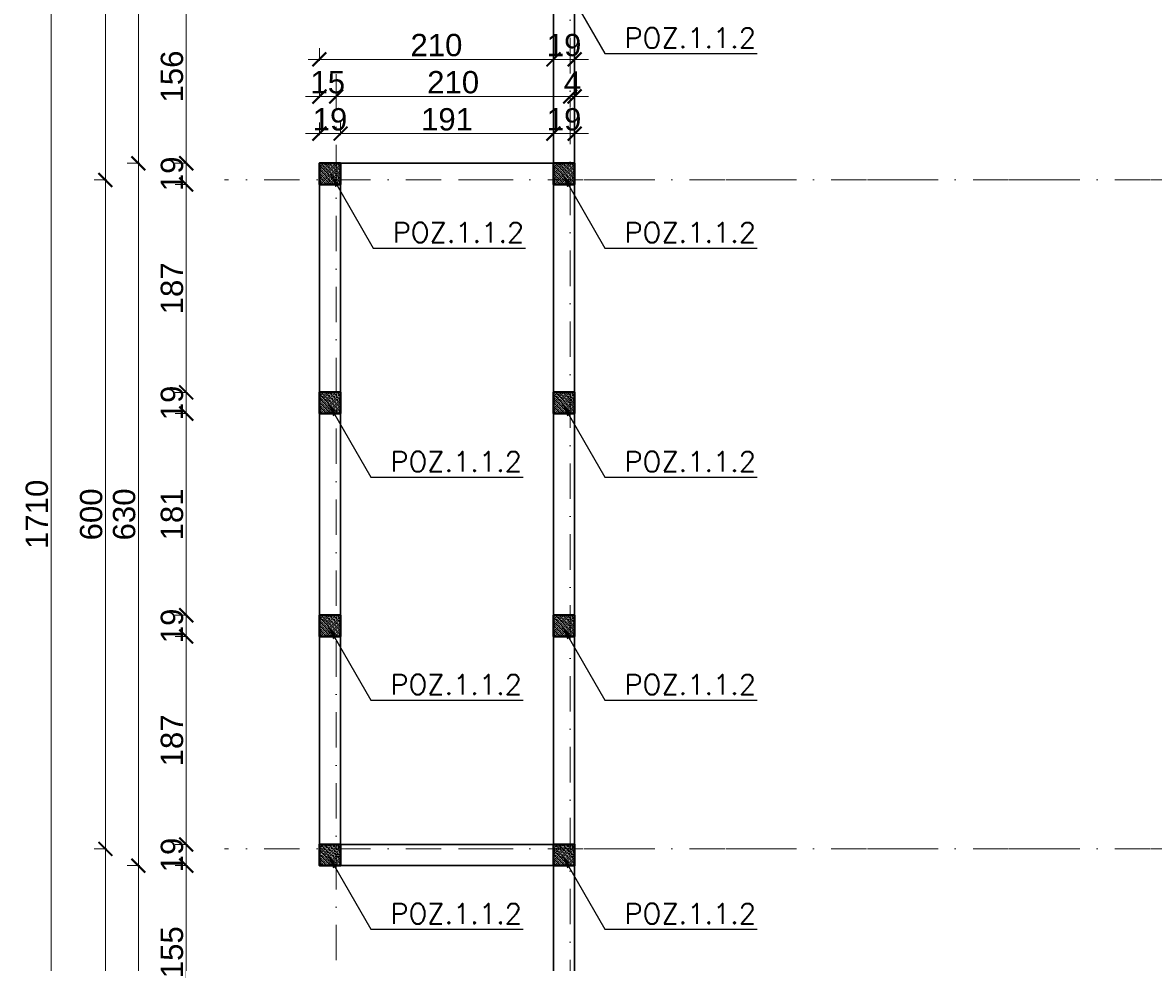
# Model space of a CAD drawing. Extents: x -19 to 9300416, y -12 to 10688993.
# Tile 102 of 106: x 4606896 to 4607911, y 5324592 to 5325435. Entities that reach past the tile are written whole.
import ezdxf

# ---------------------------------------------------------------- set-up
doc = ezdxf.new("R2010")
doc.units = 0
doc.header["$MEASUREMENT"] = 0
doc.linetypes.add('DASHDOT', pattern=[25.4, 12.7, -6.35, 0, -6.35])
for name, color, linetype, lineweight in [('K-OPISY', 252, 'Continuous', 15), ('K-SCIANY CIENKI', 163, 'Continuous', 30), ('K-SCIANY GRUBY', 195, 'Continuous', 40), ('K-WIDOK', 45, 'Continuous', 20), ('K-WYMIARY', 7, 'Continuous', 15), ('Osie', 175, 'DASHDOT', 9)]:
    doc.layers.add(name, color=color, linetype=linetype, lineweight=lineweight)
doc.styles.add('Arial Narrow 20', font='arial.ttf', dxfattribs={"height": 20})
doc.styles.add('Simplex', font='simplex.shx')
doc.dimstyles.new('1do100 ok', dxfattribs={"dimscale": 0.5, "dimtxt": 12, "dimasz": 25, "dimexe": 20, "dimexo": 0, "dimgap": 5, "dimtad": 1, "dimdec": 0, "dimzin": 9, "dimtxsty": 'Arial Narrow 20', "dimblk": 'ARCHTICK', "dimcen": 3, "dimdle": 20, "dimclrd": 256, "dimclre": 256, "dimclrt": 256, "dimadec": 0, "dimazin": 2, "dimtfac": 1, "dimtdec": 0, "dimtix": 1, "dimtmove": 2, "dimatfit": 3, "dimldrblk": 'NONE', "dimfxl": 0, "dimtvp": 1, "dimtolj": 1, "dimtzin": 0, "dimlwd": 5, "dimlwe": 5, "dimarcsym": 0})
doc.dimstyles.new('1do50', dxfattribs={"dimscale": 5, "dimtxt": 2.5, "dimasz": 2.5, "dimexe": 2.5, "dimexo": 0.5, "dimgap": 1, "dimtad": 1, "dimdec": 1, "dimrnd": 0.5, "dimzin": 12, "dimdsep": 46, "dimtxsty": 'Simplex', "dimblk": 'OBLIQUE', "dimcen": 0.5, "dimdle": 2.5, "dimclrd": 256, "dimclre": 256, "dimclrt": 256, "dimadec": 1, "dimazin": 3, "dimtfac": 1, "dimtdec": 1, "dimtix": 1, "dimtmove": 0, "dimatfit": 3, "dimfxl": 0, "dimtolj": 1, "dimtzin": 0, "dimarcsym": 0})

# ---------------------------------------------------------------- blocks, each defined once
blk = doc.blocks.new('_Oblique')
at = {"color": 0, "linetype": 'ByBlock', "lineweight": -2}
blk.add_line((-0.5, -0.5), (0.5, 0.5), dxfattribs=at)
blk = doc.blocks.new('G$C61CBF25F')
at = {"layer": 'Osie', "lineweight": 0, "ltscale": 2.5}
for p, q in [((305, 0), (305, 1880)), ((95, 540), (95, 1340)), ((1525, 1240), (-5, 1240)), ((1525, 640), (-5, 640))]:
    blk.add_line(p, q, dxfattribs=at)
blk = doc.blocks.new('_ArchTick')
at = {"color": 0, "linetype": 'ByBlock', "const_width": 0.15}
blk.add_lwpolyline([(-0.5, -0.5), (0.5, 0.5)], dxfattribs=at)
blk = doc.blocks.new('*D387')
at = {"layer": 'Defpoints', "color": 0}
for p in [(4607181.4, 5325335.7), (4607162.4, 5325309.1), (4607181.4, 5325309.1)]:
    blk.add_point(p, dxfattribs=at)
at = {"layer": 'K-WYMIARY', "lineweight": 5, "ltscale": 40}
for p, q in [((4607162.4, 5325334.4), (4607162.4, 5325345.7)), ((4607181.4, 5325334.4), (4607181.4, 5325345.7)), ((4607162.4, 5325335.7), (4607149.9, 5325335.7)), ((4607152.4, 5325335.7), (4607191.4, 5325335.7)), ((4607181.4, 5325335.7), (4607193.9, 5325335.7))]:
    blk.add_line(p, q, dxfattribs=at)
at = {"layer": 'K-WYMIARY', "linetype": 'ByBlock', "lineweight": 5, "xscale": 12.5, "yscale": 12.5, "zscale": 12.5}
blk.add_blockref('_ArchTick', (4607162.4, 5325335.7), dxfattribs=at)
at = {"layer": 'K-WYMIARY', "linetype": 'ByBlock', "lineweight": 5, "xscale": 12.5, "yscale": 12.5, "zscale": 12.5, "rotation": 180}
blk.add_blockref('_ArchTick', (4607181.4, 5325335.7), dxfattribs=at)
at = {"layer": 'K-WYMIARY', "lineweight": 0, "ltscale": 40, "insert": (4607171.9, 5325348.4), "char_height": 20, "attachment_point": 5, "style": 'Arial Narrow 20'}
blk.add_mtext('\\A1;19', dxfattribs=at)
blk = doc.blocks.new('_None')
blk = doc.blocks.new('*D388')
at = {"layer": 'Defpoints', "color": 0}
for p in [(4607372.4, 5325335.7), (4607372.4, 5325327.4), (4607181.4, 5325309.1)]:
    blk.add_point(p, dxfattribs=at)
at = {"layer": 'K-WYMIARY', "lineweight": 5, "ltscale": 40}
for p, q in [((4607181.4, 5325334.4), (4607181.4, 5325345.7)), ((4607372.4, 5325334.4), (4607372.4, 5325345.7)), ((4607171.4, 5325335.7), (4607382.4, 5325335.7))]:
    blk.add_line(p, q, dxfattribs=at)
at = {"layer": 'K-WYMIARY', "linetype": 'ByBlock', "lineweight": 5, "xscale": 12.5, "yscale": 12.5, "zscale": 12.5, "rotation": 180}
blk.add_blockref('_ArchTick', (4607181.4, 5325335.7), dxfattribs=at)
at = {"layer": 'K-WYMIARY', "linetype": 'ByBlock', "lineweight": 5, "xscale": 12.5, "yscale": 12.5, "zscale": 12.5}
blk.add_blockref('_ArchTick', (4607372.4, 5325335.7), dxfattribs=at)
at = {"layer": 'K-WYMIARY', "lineweight": 0, "ltscale": 40, "insert": (4607276.9, 5325348.4), "char_height": 20, "attachment_point": 5, "style": 'Arial Narrow 20'}
blk.add_mtext('\\A1;191', dxfattribs=at)
blk = doc.blocks.new('*D389')
at = {"layer": 'Defpoints', "color": 0}
for p in [(4607391.4, 5325335.7), (4607372.4, 5325327.4), (4607391.4, 5325327.4)]:
    blk.add_point(p, dxfattribs=at)
at = {"layer": 'K-WYMIARY', "lineweight": 5, "ltscale": 40}
for p, q in [((4607372.4, 5325334.4), (4607372.4, 5325345.7)), ((4607391.4, 5325334.4), (4607391.4, 5325345.7)), ((4607372.4, 5325335.7), (4607359.9, 5325335.7)), ((4607362.4, 5325335.7), (4607401.4, 5325335.7)), ((4607391.4, 5325335.7), (4607403.9, 5325335.7))]:
    blk.add_line(p, q, dxfattribs=at)
at = {"layer": 'K-WYMIARY', "linetype": 'ByBlock', "lineweight": 5, "xscale": 12.5, "yscale": 12.5, "zscale": 12.5}
blk.add_blockref('_ArchTick', (4607372.4, 5325335.7), dxfattribs=at)
at = {"layer": 'K-WYMIARY', "linetype": 'ByBlock', "lineweight": 5, "xscale": 12.5, "yscale": 12.5, "zscale": 12.5, "rotation": 180}
blk.add_blockref('_ArchTick', (4607391.4, 5325335.7), dxfattribs=at)
at = {"layer": 'K-WYMIARY', "lineweight": 0, "ltscale": 40, "insert": (4607381.9, 5325348.4), "char_height": 20, "attachment_point": 5, "style": 'Arial Narrow 20'}
blk.add_mtext('\\A1;19', dxfattribs=at)
blk = doc.blocks.new('*D390')
at = {"layer": 'Defpoints', "color": 0}
for p in [(4607177.4, 5325369), (4607162.4, 5325309.1), (4607177.4, 5325309.1)]:
    blk.add_point(p, dxfattribs=at)
at = {"layer": 'K-WYMIARY', "lineweight": 5, "ltscale": 40}
for p, q in [((4607162.4, 5325367.7), (4607162.4, 5325379)), ((4607177.4, 5325367.7), (4607177.4, 5325379)), ((4607162.4, 5325369), (4607149.9, 5325369)), ((4607152.4, 5325369), (4607187.4, 5325369)), ((4607177.4, 5325369), (4607189.9, 5325369))]:
    blk.add_line(p, q, dxfattribs=at)
at = {"layer": 'K-WYMIARY', "linetype": 'ByBlock', "lineweight": 5, "xscale": 12.5, "yscale": 12.5, "zscale": 12.5}
blk.add_blockref('_ArchTick', (4607162.4, 5325369), dxfattribs=at)
at = {"layer": 'K-WYMIARY', "linetype": 'ByBlock', "lineweight": 5, "xscale": 12.5, "yscale": 12.5, "zscale": 12.5, "rotation": 180}
blk.add_blockref('_ArchTick', (4607177.4, 5325369), dxfattribs=at)
at = {"layer": 'K-WYMIARY', "lineweight": 0, "ltscale": 40, "insert": (4607169.9, 5325381.7), "char_height": 20, "attachment_point": 5, "style": 'Arial Narrow 20'}
blk.add_mtext('\\A1;15', dxfattribs=at)
blk = doc.blocks.new('*D391')
at = {"layer": 'Defpoints', "color": 0}
for p in [(4607387.4, 5325394.8), (4607387.4, 5325369), (4607177.4, 5325309.1)]:
    blk.add_point(p, dxfattribs=at)
at = {"layer": 'K-WYMIARY', "lineweight": 5, "ltscale": 40}
for p, q in [((4607177.4, 5325367.7), (4607177.4, 5325379)), ((4607167.4, 5325369), (4607397.4, 5325369)), ((4607387.4, 5325370.2), (4607387.4, 5325359))]:
    blk.add_line(p, q, dxfattribs=at)
at = {"layer": 'K-WYMIARY', "linetype": 'ByBlock', "lineweight": 5, "xscale": 12.5, "yscale": 12.5, "zscale": 12.5, "rotation": 180}
blk.add_blockref('_ArchTick', (4607177.4, 5325369), dxfattribs=at)
at = {"layer": 'K-WYMIARY', "linetype": 'ByBlock', "lineweight": 5, "xscale": 12.5, "yscale": 12.5, "zscale": 12.5}
blk.add_blockref('_ArchTick', (4607387.4, 5325369), dxfattribs=at)
at = {"layer": 'K-WYMIARY', "lineweight": 0, "ltscale": 40, "insert": (4607282.4, 5325381.7), "char_height": 20, "attachment_point": 5, "style": 'Arial Narrow 20'}
blk.add_mtext('\\A1;210', dxfattribs=at)
blk = doc.blocks.new('*D392')
at = {"layer": 'Defpoints', "color": 0}
for p in [(4607387.4, 5325394.8), (4607391.4, 5325369), (4607391.4, 5325309.1)]:
    blk.add_point(p, dxfattribs=at)
at = {"layer": 'K-WYMIARY', "lineweight": 5, "ltscale": 40}
for p, q in [((4607391.4, 5325367.7), (4607391.4, 5325379)), ((4607387.4, 5325369), (4607374.9, 5325369)), ((4607377.4, 5325369), (4607401.4, 5325369)), ((4607387.4, 5325370.2), (4607387.4, 5325359)), ((4607391.4, 5325369), (4607403.9, 5325369))]:
    blk.add_line(p, q, dxfattribs=at)
at = {"layer": 'K-WYMIARY', "linetype": 'ByBlock', "lineweight": 5, "xscale": 12.5, "yscale": 12.5, "zscale": 12.5}
blk.add_blockref('_ArchTick', (4607387.4, 5325369), dxfattribs=at)
at = {"layer": 'K-WYMIARY', "linetype": 'ByBlock', "lineweight": 5, "xscale": 12.5, "yscale": 12.5, "zscale": 12.5, "rotation": 180}
blk.add_blockref('_ArchTick', (4607391.4, 5325369), dxfattribs=at)
at = {"layer": 'K-WYMIARY', "lineweight": 0, "ltscale": 40, "insert": (4607389.4, 5325381.5), "char_height": 20, "attachment_point": 5, "style": 'Arial Narrow 20'}
blk.add_mtext('\\A1;4', dxfattribs=at)
blk = doc.blocks.new('*D393')
at = {"layer": 'Defpoints', "color": 0}
for p in [(4607372.4, 5325402.3), (4607162.4, 5325309.1), (4607372.4, 5325309.1)]:
    blk.add_point(p, dxfattribs=at)
at = {"layer": 'K-WYMIARY', "lineweight": 5, "ltscale": 40}
for p, q in [((4607162.4, 5325401.1), (4607162.4, 5325412.3)), ((4607372.4, 5325401.1), (4607372.4, 5325412.3)), ((4607152.4, 5325402.3), (4607382.4, 5325402.3))]:
    blk.add_line(p, q, dxfattribs=at)
at = {"layer": 'K-WYMIARY', "linetype": 'ByBlock', "lineweight": 5, "xscale": 12.5, "yscale": 12.5, "zscale": 12.5, "rotation": 180}
blk.add_blockref('_ArchTick', (4607162.4, 5325402.3), dxfattribs=at)
at = {"layer": 'K-WYMIARY', "linetype": 'ByBlock', "lineweight": 5, "xscale": 12.5, "yscale": 12.5, "zscale": 12.5}
blk.add_blockref('_ArchTick', (4607372.4, 5325402.3), dxfattribs=at)
at = {"layer": 'K-WYMIARY', "lineweight": 0, "ltscale": 40, "insert": (4607267.4, 5325415), "char_height": 20, "attachment_point": 5, "style": 'Arial Narrow 20'}
blk.add_mtext('\\A1;210', dxfattribs=at)
blk = doc.blocks.new('*D394')
at = {"layer": 'Defpoints', "color": 0}
for p in [(4607391.4, 5325412.1), (4607391.4, 5325402.3), (4607372.4, 5325309.1)]:
    blk.add_point(p, dxfattribs=at)
at = {"layer": 'K-WYMIARY', "lineweight": 5, "ltscale": 40}
for p, q in [((4607372.4, 5325401.1), (4607372.4, 5325412.3)), ((4607372.4, 5325402.3), (4607359.9, 5325402.3)), ((4607362.4, 5325402.3), (4607401.4, 5325402.3)), ((4607391.4, 5325403.6), (4607391.4, 5325392.3)), ((4607391.4, 5325402.3), (4607403.9, 5325402.3))]:
    blk.add_line(p, q, dxfattribs=at)
at = {"layer": 'K-WYMIARY', "linetype": 'ByBlock', "lineweight": 5, "xscale": 12.5, "yscale": 12.5, "zscale": 12.5}
blk.add_blockref('_ArchTick', (4607372.4, 5325402.3), dxfattribs=at)
at = {"layer": 'K-WYMIARY', "linetype": 'ByBlock', "lineweight": 5, "xscale": 12.5, "yscale": 12.5, "zscale": 12.5, "rotation": 180}
blk.add_blockref('_ArchTick', (4607391.4, 5325402.3), dxfattribs=at)
at = {"layer": 'K-WYMIARY', "lineweight": 0, "ltscale": 40, "insert": (4607381.9, 5325415), "char_height": 20, "attachment_point": 5, "style": 'Arial Narrow 20'}
blk.add_mtext('\\A1;19', dxfattribs=at)
blk = doc.blocks.new('*D400')
at = {"layer": 'Defpoints', "color": 0}
for p in [(4607372.4, 5325464.6), (4607042.9, 5325309.1), (4607162.4, 5325309.1)]:
    blk.add_point(p, dxfattribs=at)
at = {"layer": 'K-WYMIARY', "lineweight": 5, "ltscale": 40}
for p, q in [((4607042.9, 5325474.6), (4607042.9, 5325299.1)), ((4607044.1, 5325464.6), (4607032.9, 5325464.6)), ((4607044.1, 5325309.1), (4607032.9, 5325309.1))]:
    blk.add_line(p, q, dxfattribs=at)
at = {"layer": 'K-WYMIARY', "linetype": 'ByBlock', "lineweight": 5, "xscale": 12.5, "yscale": 12.5, "zscale": 12.5}
for p, rotation in [((4607042.9, 5325464.6), 90), ((4607042.9, 5325309.1), 270)]:
    blk.add_blockref('_ArchTick', p, dxfattribs=dict(at, rotation=rotation))
at = {"layer": 'K-WYMIARY', "lineweight": 0, "ltscale": 40, "insert": (4607030.2, 5325386.9), "char_height": 20, "attachment_point": 5, "rotation": 90, "style": 'Arial Narrow 20'}
blk.add_mtext('\\A1;156', dxfattribs=at)
blk = doc.blocks.new('*D401')
at = {"layer": 'Defpoints', "color": 0}
for p in [(4607162.4, 5325309.1), (4607042.9, 5325290.1), (4607162.4, 5325290.1)]:
    blk.add_point(p, dxfattribs=at)
at = {"layer": 'K-WYMIARY', "lineweight": 5, "ltscale": 40}
for p, q in [((4607042.9, 5325309.1), (4607042.9, 5325321.6)), ((4607042.9, 5325319.1), (4607042.9, 5325280.1)), ((4607044.1, 5325309.1), (4607032.9, 5325309.1)), ((4607044.1, 5325290.1), (4607032.9, 5325290.1)), ((4607042.9, 5325290.1), (4607042.9, 5325277.6))]:
    blk.add_line(p, q, dxfattribs=at)
at = {"layer": 'K-WYMIARY', "linetype": 'ByBlock', "lineweight": 5, "xscale": 12.5, "yscale": 12.5, "zscale": 12.5}
for p, rotation in [((4607042.9, 5325309.1), 270), ((4607042.9, 5325290.1), 90)]:
    blk.add_blockref('_ArchTick', p, dxfattribs=dict(at, rotation=rotation))
at = {"layer": 'K-WYMIARY', "lineweight": 0, "ltscale": 40, "insert": (4607030.2, 5325299.6), "char_height": 20, "attachment_point": 5, "rotation": 90, "style": 'Arial Narrow 20'}
blk.add_mtext('\\A1;19', dxfattribs=at)
blk = doc.blocks.new('*D402')
at = {"layer": 'Defpoints', "color": 0}
for p in [(4607162.4, 5325290.1), (4607042.9, 5325103.6), (4607162.4, 5325103.6)]:
    blk.add_point(p, dxfattribs=at)
at = {"layer": 'K-WYMIARY', "lineweight": 5, "ltscale": 40}
for p, q in [((4607042.9, 5325300.1), (4607042.9, 5325093.6)), ((4607044.1, 5325290.1), (4607032.9, 5325290.1)), ((4607044.1, 5325103.6), (4607032.9, 5325103.6))]:
    blk.add_line(p, q, dxfattribs=at)
at = {"layer": 'K-WYMIARY', "linetype": 'ByBlock', "lineweight": 5, "xscale": 12.5, "yscale": 12.5, "zscale": 12.5}
for p, rotation in [((4607042.9, 5325290.1), 90), ((4607042.9, 5325103.6), 270)]:
    blk.add_blockref('_ArchTick', p, dxfattribs=dict(at, rotation=rotation))
at = {"layer": 'K-WYMIARY', "lineweight": 0, "ltscale": 40, "insert": (4607030.2, 5325196.9), "char_height": 20, "attachment_point": 5, "rotation": 90, "style": 'Arial Narrow 20'}
blk.add_mtext('\\A1;187', dxfattribs=at)
blk = doc.blocks.new('*D403')
at = {"layer": 'Defpoints', "color": 0}
for p in [(4607162.4, 5325103.6), (4607042.9, 5325084.6), (4607162.4, 5325084.6)]:
    blk.add_point(p, dxfattribs=at)
at = {"layer": 'K-WYMIARY', "lineweight": 5, "ltscale": 40}
for p, q in [((4607042.9, 5325103.6), (4607042.9, 5325116.1)), ((4607042.9, 5325113.6), (4607042.9, 5325074.6)), ((4607044.1, 5325103.6), (4607032.9, 5325103.6)), ((4607044.1, 5325084.6), (4607032.9, 5325084.6)), ((4607042.9, 5325084.6), (4607042.9, 5325072.1))]:
    blk.add_line(p, q, dxfattribs=at)
at = {"layer": 'K-WYMIARY', "linetype": 'ByBlock', "lineweight": 5, "xscale": 12.5, "yscale": 12.5, "zscale": 12.5}
for p, rotation in [((4607042.9, 5325103.6), 270), ((4607042.9, 5325084.6), 90)]:
    blk.add_blockref('_ArchTick', p, dxfattribs=dict(at, rotation=rotation))
at = {"layer": 'K-WYMIARY', "lineweight": 0, "ltscale": 40, "insert": (4607030.2, 5325094.1), "char_height": 20, "attachment_point": 5, "rotation": 90, "style": 'Arial Narrow 20'}
blk.add_mtext('\\A1;19', dxfattribs=at)
blk = doc.blocks.new('*D404')
at = {"layer": 'Defpoints', "color": 0}
for p in [(4607162.4, 5325084.6), (4607042.9, 5324903.6), (4607162.4, 5324903.6)]:
    blk.add_point(p, dxfattribs=at)
at = {"layer": 'K-WYMIARY', "lineweight": 5, "ltscale": 40}
for p, q in [((4607042.9, 5325094.6), (4607042.9, 5324893.6)), ((4607044.1, 5325084.6), (4607032.9, 5325084.6)), ((4607044.1, 5324903.6), (4607032.9, 5324903.6))]:
    blk.add_line(p, q, dxfattribs=at)
at = {"layer": 'K-WYMIARY', "linetype": 'ByBlock', "lineweight": 5, "xscale": 12.5, "yscale": 12.5, "zscale": 12.5}
for p, rotation in [((4607042.9, 5325084.6), 90), ((4607042.9, 5324903.6), 270)]:
    blk.add_blockref('_ArchTick', p, dxfattribs=dict(at, rotation=rotation))
at = {"layer": 'K-WYMIARY', "lineweight": 0, "ltscale": 40, "insert": (4607030.2, 5324994.1), "char_height": 20, "attachment_point": 5, "rotation": 90, "style": 'Arial Narrow 20'}
blk.add_mtext('\\A1;181', dxfattribs=at)
blk = doc.blocks.new('*D405')
at = {"layer": 'Defpoints', "color": 0}
for p in [(4607162.4, 5324903.6), (4607042.9, 5324884.6), (4607162.4, 5324884.6)]:
    blk.add_point(p, dxfattribs=at)
at = {"layer": 'K-WYMIARY', "lineweight": 5, "ltscale": 40}
for p, q in [((4607042.9, 5324903.6), (4607042.9, 5324916.1)), ((4607042.9, 5324913.6), (4607042.9, 5324874.6)), ((4607044.1, 5324903.6), (4607032.9, 5324903.6)), ((4607044.1, 5324884.6), (4607032.9, 5324884.6)), ((4607042.9, 5324884.6), (4607042.9, 5324872.1))]:
    blk.add_line(p, q, dxfattribs=at)
at = {"layer": 'K-WYMIARY', "linetype": 'ByBlock', "lineweight": 5, "xscale": 12.5, "yscale": 12.5, "zscale": 12.5}
for p, rotation in [((4607042.9, 5324903.6), 270), ((4607042.9, 5324884.6), 90)]:
    blk.add_blockref('_ArchTick', p, dxfattribs=dict(at, rotation=rotation))
at = {"layer": 'K-WYMIARY', "lineweight": 0, "ltscale": 40, "insert": (4607030.2, 5324894.1), "char_height": 20, "attachment_point": 5, "rotation": 90, "style": 'Arial Narrow 20'}
blk.add_mtext('\\A1;19', dxfattribs=at)
blk = doc.blocks.new('*D406')
at = {"layer": 'Defpoints', "color": 0}
for p in [(4607162.4, 5324884.6), (4607042.9, 5324698.1), (4607162.4, 5324698.1)]:
    blk.add_point(p, dxfattribs=at)
at = {"layer": 'K-WYMIARY', "lineweight": 5, "ltscale": 40}
for p, q in [((4607042.9, 5324894.6), (4607042.9, 5324688.1)), ((4607044.1, 5324884.6), (4607032.9, 5324884.6)), ((4607044.1, 5324698.1), (4607032.9, 5324698.1))]:
    blk.add_line(p, q, dxfattribs=at)
at = {"layer": 'K-WYMIARY', "linetype": 'ByBlock', "lineweight": 5, "xscale": 12.5, "yscale": 12.5, "zscale": 12.5}
for p, rotation in [((4607042.9, 5324884.6), 90), ((4607042.9, 5324698.1), 270)]:
    blk.add_blockref('_ArchTick', p, dxfattribs=dict(at, rotation=rotation))
at = {"layer": 'K-WYMIARY', "lineweight": 0, "ltscale": 40, "insert": (4607030.2, 5324791.4), "char_height": 20, "attachment_point": 5, "rotation": 90, "style": 'Arial Narrow 20'}
blk.add_mtext('\\A1;187', dxfattribs=at)
blk = doc.blocks.new('*D407')
at = {"layer": 'Defpoints', "color": 0}
for p in [(4607162.4, 5324698.1), (4607042.9, 5324679.1), (4607162.4, 5324679.1)]:
    blk.add_point(p, dxfattribs=at)
at = {"layer": 'K-WYMIARY', "lineweight": 5, "ltscale": 40}
for p, q in [((4607042.9, 5324698.1), (4607042.9, 5324710.6)), ((4607042.9, 5324708.1), (4607042.9, 5324669.1)), ((4607044.1, 5324698.1), (4607032.9, 5324698.1)), ((4607044.1, 5324679.1), (4607032.9, 5324679.1)), ((4607042.9, 5324679.1), (4607042.9, 5324666.6))]:
    blk.add_line(p, q, dxfattribs=at)
at = {"layer": 'K-WYMIARY', "linetype": 'ByBlock', "lineweight": 5, "xscale": 12.5, "yscale": 12.5, "zscale": 12.5}
for p, rotation in [((4607042.9, 5324698.1), 270), ((4607042.9, 5324679.1), 90)]:
    blk.add_blockref('_ArchTick', p, dxfattribs=dict(at, rotation=rotation))
at = {"layer": 'K-WYMIARY', "lineweight": 0, "ltscale": 40, "insert": (4607030.2, 5324688.6), "char_height": 20, "attachment_point": 5, "rotation": 90, "style": 'Arial Narrow 20'}
blk.add_mtext('\\A1;19', dxfattribs=at)
blk = doc.blocks.new('*D408')
at = {"layer": 'Defpoints', "color": 0}
for p in [(4607162.4, 5324679.1), (4607042.9, 5324523.6), (4607372.4, 5324523.6)]:
    blk.add_point(p, dxfattribs=at)
at = {"layer": 'K-WYMIARY', "lineweight": 5, "ltscale": 40}
for p, q in [((4607042.9, 5324689.1), (4607042.9, 5324513.6)), ((4607044.1, 5324679.1), (4607032.9, 5324679.1)), ((4607044.1, 5324523.6), (4607032.9, 5324523.6))]:
    blk.add_line(p, q, dxfattribs=at)
at = {"layer": 'K-WYMIARY', "linetype": 'ByBlock', "lineweight": 5, "xscale": 12.5, "yscale": 12.5, "zscale": 12.5}
for p, rotation in [((4607042.9, 5324679.1), 90), ((4607042.9, 5324523.6), 270)]:
    blk.add_blockref('_ArchTick', p, dxfattribs=dict(at, rotation=rotation))
at = {"layer": 'K-WYMIARY', "lineweight": 0, "ltscale": 40, "insert": (4607030.2, 5324601.4), "char_height": 20, "attachment_point": 5, "rotation": 90, "style": 'Arial Narrow 20'}
blk.add_mtext('\\A1;155', dxfattribs=at)
blk = doc.blocks.new('*D414')
at = {"layer": 'Defpoints', "color": 0}
for p in [(4607372.4, 5325849.3), (4607000, 5325309.1), (4607372.4, 5325309.1)]:
    blk.add_point(p, dxfattribs=at)
at = {"layer": 'K-WYMIARY', "lineweight": 5, "ltscale": 40}
for p, q in [((4607000, 5325859.3), (4607000, 5325299.1)), ((4607001.3, 5325849.3), (4606990, 5325849.3)), ((4607001.3, 5325309.1), (4606990, 5325309.1))]:
    blk.add_line(p, q, dxfattribs=at)
at = {"layer": 'K-WYMIARY', "linetype": 'ByBlock', "lineweight": 5, "xscale": 12.5, "yscale": 12.5, "zscale": 12.5}
for p, rotation in [((4607000, 5325849.3), 90), ((4607000, 5325309.1), 270)]:
    blk.add_blockref('_ArchTick', p, dxfattribs=dict(at, rotation=rotation))
at = {"layer": 'K-WYMIARY', "lineweight": 0, "ltscale": 40, "insert": (4606987.3, 5325579.2), "char_height": 20, "attachment_point": 5, "rotation": 90, "style": 'Arial Narrow 20'}
blk.add_mtext('\\A1;540', dxfattribs=at)
blk = doc.blocks.new('*D415')
at = {"layer": 'Defpoints', "color": 0}
for p in [(4607372.4, 5325309.1), (4607000, 5324679.1), (4607162.4, 5324679.1)]:
    blk.add_point(p, dxfattribs=at)
at = {"layer": 'K-WYMIARY', "lineweight": 5, "ltscale": 40}
for p, q in [((4607000, 5325319.1), (4607000, 5324669.1)), ((4607001.3, 5325309.1), (4606990, 5325309.1)), ((4607001.3, 5324679.1), (4606990, 5324679.1))]:
    blk.add_line(p, q, dxfattribs=at)
at = {"layer": 'K-WYMIARY', "linetype": 'ByBlock', "lineweight": 5, "xscale": 12.5, "yscale": 12.5, "zscale": 12.5}
for p, rotation in [((4607000, 5325309.1), 90), ((4607000, 5324679.1), 270)]:
    blk.add_blockref('_ArchTick', p, dxfattribs=dict(at, rotation=rotation))
at = {"layer": 'K-WYMIARY', "lineweight": 0, "ltscale": 40, "insert": (4606987.3, 5324994.1), "char_height": 20, "attachment_point": 5, "rotation": 90, "style": 'Arial Narrow 20'}
blk.add_mtext('\\A1;630', dxfattribs=at)
blk = doc.blocks.new('*D416')
at = {"layer": 'Defpoints', "color": 0}
for p in [(4607162.4, 5324679.1), (4607000, 5324139.1), (4607372.4, 5324139.1)]:
    blk.add_point(p, dxfattribs=at)
at = {"layer": 'K-WYMIARY', "lineweight": 5, "ltscale": 40}
for p, q in [((4607000, 5324689.1), (4607000, 5324129.1)), ((4607001.3, 5324679.1), (4606990, 5324679.1)), ((4607001.3, 5324139.1), (4606990, 5324139.1))]:
    blk.add_line(p, q, dxfattribs=at)
at = {"layer": 'K-WYMIARY', "linetype": 'ByBlock', "lineweight": 5, "xscale": 12.5, "yscale": 12.5, "zscale": 12.5}
for p, rotation in [((4607000, 5324679.1), 90), ((4607000, 5324139.1), 270)]:
    blk.add_blockref('_ArchTick', p, dxfattribs=dict(at, rotation=rotation))
at = {"layer": 'K-WYMIARY', "lineweight": 0, "ltscale": 40, "insert": (4606987.3, 5324409.1), "char_height": 20, "attachment_point": 5, "rotation": 90, "style": 'Arial Narrow 20'}
blk.add_mtext('\\A1;540', dxfattribs=at)
blk = doc.blocks.new('*D418')
at = {"layer": 'Defpoints', "color": 0}
for p in [(4606970.4, 5324694.1), (4607096.7, 5324694.1), (4607372.4, 5324154.1)]:
    blk.add_point(p, dxfattribs=at)
at = {"layer": 'K-WYMIARY', "lineweight": 5, "ltscale": 40}
for p, q in [((4606970.4, 5324144.1), (4606970.4, 5324704.1)), ((4606971.7, 5324694.1), (4606960.4, 5324694.1)), ((4606971.7, 5324154.1), (4606960.4, 5324154.1))]:
    blk.add_line(p, q, dxfattribs=at)
at = {"layer": 'K-WYMIARY', "linetype": 'ByBlock', "lineweight": 5, "xscale": 12.5, "yscale": 12.5, "zscale": 12.5}
for p, rotation in [((4606970.4, 5324694.1), 90), ((4606970.4, 5324154.1), 270)]:
    blk.add_blockref('_ArchTick', p, dxfattribs=dict(at, rotation=rotation))
at = {"layer": 'K-WYMIARY', "lineweight": 0, "ltscale": 40, "insert": (4606957.7, 5324424.1), "char_height": 20, "attachment_point": 5, "rotation": 90, "style": 'Arial Narrow 20'}
blk.add_mtext('\\A1;540', dxfattribs=at)
blk = doc.blocks.new('*D419')
at = {"layer": 'Defpoints', "color": 0}
for p in [(4606970.4, 5325294.1), (4607096.7, 5325294.1), (4607096.7, 5324694.1)]:
    blk.add_point(p, dxfattribs=at)
at = {"layer": 'K-WYMIARY', "lineweight": 5, "ltscale": 40}
for p, q in [((4606971.7, 5325294.1), (4606960.4, 5325294.1)), ((4606970.4, 5324684.1), (4606970.4, 5325304.1)), ((4606971.7, 5324694.1), (4606960.4, 5324694.1))]:
    blk.add_line(p, q, dxfattribs=at)
at = {"layer": 'K-WYMIARY', "linetype": 'ByBlock', "lineweight": 5, "xscale": 12.5, "yscale": 12.5, "zscale": 12.5}
for p, rotation in [((4606970.4, 5325294.1), 90), ((4606970.4, 5324694.1), 270)]:
    blk.add_blockref('_ArchTick', p, dxfattribs=dict(at, rotation=rotation))
at = {"layer": 'K-WYMIARY', "lineweight": 0, "ltscale": 40, "insert": (4606957.7, 5324994.1), "char_height": 20, "attachment_point": 5, "rotation": 90, "style": 'Arial Narrow 20'}
blk.add_mtext('\\A1;600', dxfattribs=at)
blk = doc.blocks.new('*D420')
at = {"layer": 'Defpoints', "color": 0}
for p in [(4606970.4, 5325834.1), (4607287.2, 5325834.1), (4607096.7, 5325294.1)]:
    blk.add_point(p, dxfattribs=at)
at = {"layer": 'K-WYMIARY', "lineweight": 5, "ltscale": 40}
for p, q in [((4606970.4, 5325284.1), (4606970.4, 5325844.1)), ((4606971.7, 5325834.1), (4606960.4, 5325834.1)), ((4606971.7, 5325294.1), (4606960.4, 5325294.1))]:
    blk.add_line(p, q, dxfattribs=at)
at = {"layer": 'K-WYMIARY', "linetype": 'ByBlock', "lineweight": 5, "xscale": 12.5, "yscale": 12.5, "zscale": 12.5}
for p, rotation in [((4606970.4, 5325834.1), 90), ((4606970.4, 5325294.1), 270)]:
    blk.add_blockref('_ArchTick', p, dxfattribs=dict(at, rotation=rotation))
at = {"layer": 'K-WYMIARY', "lineweight": 0, "ltscale": 40, "insert": (4606957.7, 5325564.1), "char_height": 20, "attachment_point": 5, "rotation": 90, "style": 'Arial Narrow 20'}
blk.add_mtext('\\A1;540', dxfattribs=at)
blk = doc.blocks.new('*D422')
at = {"layer": 'Defpoints', "color": 0}
for p in [(4607372.4, 5325849.3), (4606921.7, 5324139.1), (4607372.4, 5324139.1)]:
    blk.add_point(p, dxfattribs=at)
at = {"layer": 'K-WYMIARY', "lineweight": 5, "ltscale": 40}
for p, q in [((4606921.7, 5325859.3), (4606921.7, 5324129.1)), ((4606923, 5325849.3), (4606911.7, 5325849.3)), ((4606923, 5324139.1), (4606911.7, 5324139.1))]:
    blk.add_line(p, q, dxfattribs=at)
at = {"layer": 'K-WYMIARY', "linetype": 'ByBlock', "lineweight": 5, "xscale": 12.5, "yscale": 12.5, "zscale": 12.5}
for p, rotation in [((4606921.7, 5325849.3), 90), ((4606921.7, 5324139.1), 270)]:
    blk.add_blockref('_ArchTick', p, dxfattribs=dict(at, rotation=rotation))
at = {"layer": 'K-WYMIARY', "lineweight": 0, "ltscale": 40, "insert": (4606909, 5324994.2), "char_height": 20, "attachment_point": 5, "rotation": 90, "style": 'Arial Narrow 20'}
blk.add_mtext('\\A1;1710', dxfattribs=at)

msp = doc.modelspace()

# ---------------------------------------------------------------- hatches: boundary and pattern name
at = {"layer": 'K-WIDOK', "linetype": 'Continuous', "lineweight": 0}
h = msp.add_hatch(dxfattribs=at)
h.set_pattern_fill('ANSI33', color=256, scale=10, angle=270)
h.set_pattern_definition([(315, (-65395.161, -13010.2673), (1.767766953, 1.767766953), []), (315, (-65395.161, -13012.035), (1.767766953, 1.767766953), [1.25, -0.625])])
h.paths.add_polyline_path([(4607162.35, 5325290.15), (4607181.35, 5325290.15), (4607181.35, 5325309.15), (4607162.35, 5325309.15)])
h = msp.add_hatch(dxfattribs=at)
h.set_pattern_fill('ANSI33', color=256, scale=10, angle=270)
h.set_pattern_definition([(315, (-65185.161, -13010.2673), (1.767766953, 1.767766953), []), (315, (-65185.161, -13012.035), (1.767766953, 1.767766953), [1.25, -0.625])])
h.paths.add_polyline_path([(4607372.35, 5325290.15), (4607391.35, 5325290.15), (4607391.35, 5325309.15), (4607372.35, 5325309.15)])
h = msp.add_hatch(dxfattribs=at)
h.set_pattern_fill('ANSI33', color=256, scale=10, angle=270)
h.set_pattern_definition([(315, (-65395.161, -13215.7673), (1.767766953, 1.767766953), []), (315, (-65395.161, -13217.535), (1.767766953, 1.767766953), [1.25, -0.625])])
h.paths.add_polyline_path([(4607162.35, 5325084.65), (4607181.35, 5325084.65), (4607181.35, 5325103.65), (4607162.35, 5325103.65)])
h = msp.add_hatch(dxfattribs=at)
h.set_pattern_fill('ANSI33', color=256, scale=10, angle=270)
h.set_pattern_definition([(315, (-65185.161, -13215.7673), (1.767766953, 1.767766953), []), (315, (-65185.161, -13217.535), (1.767766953, 1.767766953), [1.25, -0.625])])
h.paths.add_polyline_path([(4607372.35, 5325084.65), (4607391.35, 5325084.65), (4607391.35, 5325103.65), (4607372.35, 5325103.65)])
h = msp.add_hatch(dxfattribs=at)
h.set_pattern_fill('ANSI33', color=256, scale=10, angle=270)
h.set_pattern_definition([(315, (-65395.161, -13415.7673), (1.767766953, 1.767766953), []), (315, (-65395.161, -13417.535), (1.767766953, 1.767766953), [1.25, -0.625])])
h.paths.add_polyline_path([(4607162.35, 5324884.65), (4607181.35, 5324884.65), (4607181.35, 5324903.65), (4607162.35, 5324903.65)])
h = msp.add_hatch(dxfattribs=at)
h.set_pattern_fill('ANSI33', color=256, scale=10, angle=270)
h.set_pattern_definition([(315, (-65185.161, -13415.7673), (1.767766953, 1.767766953), []), (315, (-65185.161, -13417.535), (1.767766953, 1.767766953), [1.25, -0.625])])
h.paths.add_polyline_path([(4607372.35, 5324884.65), (4607391.35, 5324884.65), (4607391.35, 5324903.65), (4607372.35, 5324903.65)])
h = msp.add_hatch(dxfattribs=at)
h.set_pattern_fill('ANSI33', color=256, scale=10, angle=270)
h.set_pattern_definition([(315, (-65395.161, -13621.2673), (1.767766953, 1.767766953), []), (315, (-65395.161, -13623.035), (1.767766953, 1.767766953), [1.25, -0.625])])
h.paths.add_polyline_path([(4607162.35, 5324679.15), (4607181.35, 5324679.15), (4607181.35, 5324698.15), (4607162.35, 5324698.15)])
h = msp.add_hatch(dxfattribs=at)
h.set_pattern_fill('ANSI33', color=256, scale=10, angle=270)
h.set_pattern_definition([(315, (-65185.161, -13621.2673), (1.767766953, 1.767766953), []), (315, (-65185.161, -13623.035), (1.767766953, 1.767766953), [1.25, -0.625])])
h.paths.add_polyline_path([(4607372.35, 5324679.15), (4607391.35, 5324679.15), (4607391.35, 5324698.15), (4607372.35, 5324698.15)])

# ---------------------------------------------------------------- linework, layer by layer
at = {"layer": 'K-SCIANY CIENKI'}
for points in [[(4608522.35, 5325830.15), (4608522.35, 5325849.15), (4607372.35, 5325849.15), (4607372.35, 5324139.15), (4608522.35, 5324139.15), (4608522.35, 5324158.15)], [(4608522.35, 5325830.15), (4607391.35, 5325830.15), (4607391.35, 5324158.15), (4608522.35, 5324158.15)], [(4607372.35, 5324679.15), (4607162.35, 5324679.15), (4607162.35, 5325309.15), (4607181.35, 5325309.15)], [(4607372.35, 5324698.15), (4607181.35, 5324698.15), (4607181.35, 5325309.15)], [(4607181.35, 5325309.15), (4607372.35, 5325309.15)]]:
    msp.add_lwpolyline(points, dxfattribs=at)
at = {"layer": 'K-SCIANY GRUBY'}
for points in [[(4607162.35, 5325290.15), (4607181.35, 5325290.15), (4607181.35, 5325309.15), (4607162.35, 5325309.15)], [(4607162.35, 5325290.15), (4607181.35, 5325290.15), (4607181.35, 5325309.15), (4607162.35, 5325309.15)], [(4607372.35, 5325290.15), (4607391.35, 5325290.15), (4607391.35, 5325309.15), (4607372.35, 5325309.15)], [(4607372.35, 5325290.15), (4607391.35, 5325290.15), (4607391.35, 5325309.15), (4607372.35, 5325309.15)], [(4607162.35, 5325084.65), (4607181.35, 5325084.65), (4607181.35, 5325103.65), (4607162.35, 5325103.65)], [(4607162.35, 5325084.65), (4607181.35, 5325084.65), (4607181.35, 5325103.65), (4607162.35, 5325103.65)], [(4607372.35, 5325084.65), (4607391.35, 5325084.65), (4607391.35, 5325103.65), (4607372.35, 5325103.65)], [(4607372.35, 5325084.65), (4607391.35, 5325084.65), (4607391.35, 5325103.65), (4607372.35, 5325103.65)], [(4607162.35, 5324884.65), (4607181.35, 5324884.65), (4607181.35, 5324903.65), (4607162.35, 5324903.65)], [(4607162.35, 5324884.65), (4607181.35, 5324884.65), (4607181.35, 5324903.65), (4607162.35, 5324903.65)], [(4607372.35, 5324884.65), (4607391.35, 5324884.65), (4607391.35, 5324903.65), (4607372.35, 5324903.65)], [(4607372.35, 5324884.65), (4607391.35, 5324884.65), (4607391.35, 5324903.65), (4607372.35, 5324903.65)], [(4607162.35, 5324679.15), (4607181.35, 5324679.15), (4607181.35, 5324698.15), (4607162.35, 5324698.15)], [(4607162.35, 5324679.15), (4607181.35, 5324679.15), (4607181.35, 5324698.15), (4607162.35, 5324698.15)], [(4607372.35, 5324679.15), (4607391.35, 5324679.15), (4607391.35, 5324698.15), (4607372.35, 5324698.15)], [(4607372.35, 5324679.15), (4607391.35, 5324679.15), (4607391.35, 5324698.15), (4607372.35, 5324698.15)]]:
    msp.add_lwpolyline(points, close=True, dxfattribs=at)
at = {"layer": 'K-WYMIARY', "lineweight": 0, "ltscale": 40}
for points in [[(4608522.35, 5324139.15), (4607372.35, 5324139.15), (4607372.35, 5325849.28), (4608522.35, 5325849.28)], [(4607372.35, 5325309.15), (4607162.35, 5325309.15), (4607162.35, 5324679.15), (4607372.35, 5324679.15)]]:
    msp.add_lwpolyline(points, dxfattribs=at)
at = {"layer": 'Osie', "lineweight": 0, "ltscale": 5}
for p, q in [((4608607.35, 5325294.15), (4607287.2, 5325294.15)), ((4608607.35, 5324694.15), (4607287.2, 5324694.15))]:
    msp.add_line(p, q, dxfattribs=at)

# ---------------------------------------------------------------- block references
at = {"layer": 'K-WYMIARY', "lineweight": 0, "ltscale": 40}
msp.add_blockref('G$C61CBF25F', (4607082.35, 5324054.15), dxfattribs=at)

# ---------------------------------------------------------------- texts
at = {"layer": 'K-OPISY', "char_height": 18, "attachment_point": 7, "style": 'Simplex'}
for insert in [(4607436.08, 5325412.5), (4607228.08, 5325238), (4607436.08, 5325238), (4607226.08, 5325032.5), (4607436.08, 5325032.5), (4607226.08, 5324832.5), (4607436.08, 5324832.5), (4607226.08, 5324627), (4607436.08, 5324627)]:
    msp.add_mtext('{\\C0;POZ.1.1.2}', dxfattribs=dict(at, insert=insert))

# ---------------------------------------------------------------- dimensions: what is measured, and where the dimension line sits
at = {"layer": 'K-WYMIARY', "lineweight": 0, "ltscale": 40}
for base, p1, p2, picture, middle in [((4606921.71, 5324139.15), (4607372.35, 5325849.28), (4607372.35, 5324139.15), '*D422', (4606908.99, 5324994.21)), ((4607000.05, 5325309.15), (4607372.35, 5325849.28), (4607372.35, 5325309.15), '*D414', (4606987.34, 5325579.21)), ((4606970.43, 5325834.15), (4607096.71, 5325294.15), (4607287.2, 5325834.15), '*D420', (4606957.72, 5325564.15)), ((4607042.8979633, 5325309.1486719), (4607372.3525993, 5325464.6486721), (4607162.3525993, 5325309.1486719), '*D400', (4607030.1865035, 5325386.898672)), ((4607000.05, 5324679.15), (4607372.35, 5325309.15), (4607162.35, 5324679.15), '*D415', (4606987.33, 5324994.15)), ((4607042.9, 5325290.15), (4607162.35, 5325309.15), (4607162.35, 5325290.15), '*D401', (4607030.19, 5325299.65)), ((4606970.43, 5325294.15), (4607096.71, 5324694.15), (4607096.71, 5325294.15), '*D419', (4606957.72, 5324994.15)), ((4607042.89796327, 5325103.64867214), (4607162.35259926, 5325290.14867214), (4607162.35259926, 5325103.64867214), '*D402', (4607030.18650352, 5325196.89867214)), ((4607042.9, 5325084.65), (4607162.35, 5325103.65), (4607162.35, 5325084.65), '*D403', (4607030.19, 5325094.15)), ((4607042.9, 5324903.65), (4607162.35, 5325084.65), (4607162.35, 5324903.65), '*D404', (4607030.19, 5324994.15)), ((4607042.9, 5324884.65), (4607162.35, 5324903.65), (4607162.35, 5324884.65), '*D405', (4607030.19, 5324894.15)), ((4607042.89796327, 5324698.14867213), (4607162.35259926, 5324884.64867214), (4607162.35259926, 5324698.14867213), '*D406', (4607030.18650352, 5324791.39867214)), ((4607042.9, 5324679.15), (4607162.35, 5324698.15), (4607162.35, 5324679.15), '*D407', (4607030.19, 5324688.65)), ((4606970.43, 5324694.15), (4607372.35, 5324154.15), (4607096.71, 5324694.15), '*D418', (4606957.72, 5324424.15)), ((4607000.05, 5324139.15), (4607162.35, 5324679.15), (4607372.35, 5324139.15), '*D416', (4606987.34, 5324409.15)), ((4607042.89796327, 5324523.64867214), (4607162.35259926, 5324679.14867213), (4607372.35259923, 5324523.64867214), '*D408', (4607030.18650352, 5324601.39867213))]:
    dim = msp.add_linear_dim(base=base, p1=p1, p2=p2, angle=90, dimstyle='1do100 ok', override={"dimfxl": 2.5}, dxfattribs=at)
    dim.commit()
    dim.dimension.update_dxf_attribs({"geometry": picture, "text_midpoint": middle})
for base, p1, p2, picture, middle in [((4607372.35, 5325402.32), (4607162.35, 5325309.15), (4607372.35, 5325309.15), '*D393', (4607267.35, 5325415.03)), ((4607391.35, 5325402.32), (4607372.35, 5325309.15), (4607391.35, 5325412.05), '*D394', (4607381.85, 5325415.03)), ((4607177.35, 5325368.95), (4607162.35, 5325309.15), (4607177.35, 5325309.15), '*D390', (4607169.85, 5325381.67)), ((4607387.35, 5325368.95), (4607177.35, 5325309.15), (4607387.35, 5325394.82), '*D391', (4607282.35, 5325381.67)), ((4607391.35, 5325368.95), (4607387.35, 5325394.82), (4607391.35, 5325309.15), '*D392', (4607389.35, 5325381.45)), ((4607181.35, 5325335.68), (4607162.35, 5325309.15), (4607181.35, 5325309.15), '*D387', (4607171.85, 5325348.39)), ((4607372.35, 5325335.68), (4607181.35, 5325309.15), (4607372.35, 5325327.36), '*D388', (4607276.85, 5325348.39)), ((4607391.35, 5325335.68), (4607372.35, 5325327.36), (4607391.35, 5325327.36), '*D389', (4607381.85, 5325348.39))]:
    dim = msp.add_linear_dim(base=base, p1=p1, p2=p2, dimstyle='1do100 ok', override={"dimfxl": 2.5}, dxfattribs=at)
    dim.commit()
    dim.dimension.update_dxf_attribs({"geometry": picture, "text_midpoint": middle})

# ---------------------------------------------------------------- leaders
at = {"layer": 'K-OPISY', "annotation_type": 0, "has_hookline": 1, "hookline_direction": 0, "text_width": 119.14}
for points in [[(4607380.24, 5325474.01), (4607418.58, 5325407.5), (4607431.08, 5325407.5)], [(4607172.24, 5325299.51), (4607210.58, 5325233), (4607223.08, 5325233)], [(4607380.24, 5325299.51), (4607418.58, 5325233), (4607431.08, 5325233)], [(4607170.24, 5325094.01), (4607208.58, 5325027.5), (4607221.08, 5325027.5)], [(4607380.24, 5325094.01), (4607418.58, 5325027.5), (4607431.08, 5325027.5)], [(4607170.24, 5324894.01), (4607208.58, 5324827.5), (4607221.08, 5324827.5)], [(4607380.24, 5324894.01), (4607418.58, 5324827.5), (4607431.08, 5324827.5)], [(4607170.24, 5324688.51), (4607208.58, 5324622), (4607221.08, 5324622)], [(4607380.24, 5324688.51), (4607418.58, 5324622), (4607431.08, 5324622)]]:
    msp.add_leader(points, dimstyle='1do50', override={"dimgap": 1, "dimtad": 1}, dxfattribs=at)

doc.saveas('drawing.dxf')
